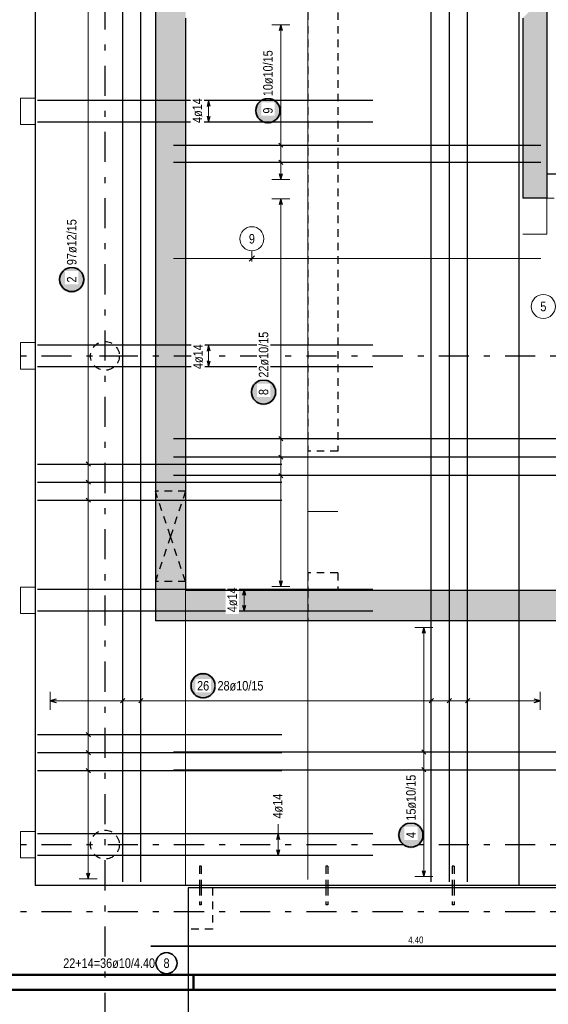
# Model space of a CAD drawing. Header units: millimetres. Extents: x -5 to 113, y -26 to 51.
# Tile 4 of 31: x 8 to 16, y 0 to 16. Entities that reach past the tile are written whole.
import ezdxf

# ---------------------------------------------------------------- set-up
doc = ezdxf.new("R2010")
doc.units = ezdxf.units.MM
doc.linetypes.add('DASHDOTX2', pattern=[2, 1, -0.5, 0, -0.5])
doc.linetypes.add('HIDDEN', pattern=[0.375, 0.25, -0.125])
for name, color, linetype, lineweight in [('Achsen', 7, 'Continuous', 20), ('Schraffuren', 7, 'Continuous', 20), ('Stabstahl', 7, 'Continuous', 20)]:
    doc.layers.add(name, color=color, linetype=linetype, lineweight=lineweight)
doc.styles.add('Arial Narrow', font='ARIALN.TTF')

msp = doc.modelspace()

# ---------------------------------------------------------------- hatches: boundary and pattern name
at = {"lineweight": 25, "true_color": 0xffffff}
msp.add_hatch(color=7, dxfattribs=at).paths.add_polyline_path([(10.877452, 5.05), (10.877318, 5.057678), (10.876916, 5.065346), (10.876247, 5.072996), (10.875311, 5.080618), (10.87411, 5.088203), (10.872644, 5.095741), (10.870917, 5.103223), (10.868929, 5.11064), (10.866684, 5.117984), (10.864184, 5.125244), (10.861432, 5.132413), (10.858432, 5.139482), (10.855187, 5.146442), (10.8517, 5.153284), (10.847978, 5.16), (10.844023, 5.166582), (10.83984, 5.173022), (10.835436, 5.179313), (10.830814, 5.185446), (10.825982, 5.191413), (10.820944, 5.197209), (10.815707, 5.202825), (10.810277, 5.208255), (10.804661, 5.213492), (10.798865, 5.21853), (10.792897, 5.223362), (10.786765, 5.227984), (10.780474, 5.232388), (10.774034, 5.236571), (10.767452, 5.240526), (10.760736, 5.244248), (10.753894, 5.247735), (10.746934, 5.25098), (10.739865, 5.25398), (10.732696, 5.256732), (10.725436, 5.259232), (10.718092, 5.261478), (10.710675, 5.263465), (10.703192, 5.265192), (10.695655, 5.266658), (10.68807, 5.267859), (10.680448, 5.268795), (10.672798, 5.269464), (10.66513, 5.269866), (10.657452, 5.27), (10.649774, 5.269866), (10.642106, 5.269464), (10.634456, 5.268795), (10.626834, 5.267859), (10.619249, 5.266658), (10.611711, 5.265192), (10.604229, 5.263465), (10.596812, 5.261478), (10.589468, 5.259232), (10.582207, 5.256732), (10.575038, 5.25398), (10.56797, 5.25098), (10.56101, 5.247735), (10.554168, 5.244248), (10.547452, 5.240526), (10.54087, 5.236571), (10.534429, 5.232388), (10.528139, 5.227984), (10.522006, 5.223362), (10.516039, 5.21853), (10.510243, 5.213492), (10.504627, 5.208255), (10.499197, 5.202825), (10.49396, 5.197209), (10.488922, 5.191413), (10.48409, 5.185446), (10.479468, 5.179313), (10.475064, 5.173022), (10.470881, 5.166582), (10.466926, 5.16), (10.463203, 5.153284), (10.459717, 5.146442), (10.456472, 5.139482), (10.453471, 5.132413), (10.45072, 5.125244), (10.448219, 5.117984), (10.445974, 5.11064), (10.443987, 5.103223), (10.442259, 5.095741), (10.440794, 5.088203), (10.439593, 5.080618), (10.438657, 5.072996), (10.437988, 5.065346), (10.437586, 5.057678), (10.437452, 5.05), (10.437586, 5.042322), (10.437988, 5.034654), (10.438657, 5.027004), (10.439593, 5.019382), (10.440794, 5.011797), (10.442259, 5.004259), (10.443987, 4.996777), (10.445974, 4.98936), (10.448219, 4.982016), (10.45072, 4.974756), (10.453471, 4.967587), (10.456472, 4.960518), (10.459717, 4.953558), (10.463203, 4.946716), (10.466926, 4.94), (10.470881, 4.933418), (10.475064, 4.926978), (10.479468, 4.920687), (10.48409, 4.914554), (10.488922, 4.908587), (10.49396, 4.902791), (10.499197, 4.897175), (10.504627, 4.891745), (10.510243, 4.886508), (10.516039, 4.88147), (10.522006, 4.876638), (10.528139, 4.872016), (10.534429, 4.867612), (10.54087, 4.863429), (10.547452, 4.859474), (10.554168, 4.855752), (10.56101, 4.852265), (10.56797, 4.84902), (10.575038, 4.84602), (10.582207, 4.843268), (10.589468, 4.840768), (10.596812, 4.838522), (10.604229, 4.836535), (10.611711, 4.834808), (10.619249, 4.833342), (10.626834, 4.832141), (10.634456, 4.831205), (10.642106, 4.830536), (10.649774, 4.830134), (10.657452, 4.83), (10.66513, 4.830134), (10.672798, 4.830536), (10.680448, 4.831205), (10.68807, 4.832141), (10.695655, 4.833342), (10.703192, 4.834808), (10.710675, 4.836535), (10.718092, 4.838522), (10.725436, 4.840768), (10.732696, 4.843268), (10.739865, 4.84602), (10.746934, 4.84902), (10.753894, 4.852265), (10.760736, 4.855752), (10.767452, 4.859474), (10.774034, 4.863429), (10.780474, 4.867612), (10.786765, 4.872016), (10.792897, 4.876638), (10.798865, 4.88147), (10.804661, 4.886508), (10.810277, 4.891745), (10.815707, 4.897175), (10.820944, 4.902791), (10.825982, 4.908587), (10.830814, 4.914554), (10.835436, 4.920687), (10.83984, 4.926978), (10.844023, 4.933418), (10.847978, 4.94), (10.8517, 4.946716), (10.855187, 4.953558), (10.858432, 4.960518), (10.861432, 4.967587), (10.864184, 4.974756), (10.866684, 4.982016), (10.868929, 4.98936), (10.870917, 4.996777), (10.872644, 5.004259), (10.87411, 5.011797), (10.875311, 5.019382), (10.876247, 5.027004), (10.876916, 5.034654)])
at = {"layer": 'Schraffuren', "lineweight": 13, "true_color": 0xd7ffd7}
for points in [[(10.366532, 6.630196), (9.866532, 6.630202), (9.866532, 34.050196), (10.366532, 33.550196)], [(16.367242, 16.539875), (16.367242, 13.149865), (15.967242, 13.149865), (15.967242, 16.139875)], [(45.256532, 6.630196), (45.256532, 6.130196), (9.866506, 6.130196), (9.866506, 6.630202)]]:
    msp.add_hatch(color=254, dxfattribs=at).paths.add_polyline_path(points)
at = {"layer": 'Stabstahl', "lineweight": 25, "true_color": 0xffffff}
for points in [[(11.9549, 14.603885), (11.954766, 14.611563), (11.954364, 14.619232), (11.953695, 14.626882), (11.952759, 14.634504), (11.951557, 14.642088), (11.950092, 14.649626), (11.948365, 14.657108), (11.946377, 14.664526), (11.944132, 14.671869), (11.941632, 14.67913), (11.93888, 14.686299), (11.93588, 14.693368), (11.932634, 14.700327), (11.929148, 14.707169), (11.925425, 14.713885), (11.92147, 14.720468), (11.917288, 14.726908), (11.912884, 14.733198), (11.908262, 14.739331), (11.90343, 14.745299), (11.898392, 14.751094), (11.893155, 14.75671), (11.887725, 14.76214), (11.882109, 14.767377), (11.876313, 14.772415), (11.870345, 14.777248), (11.864213, 14.781869), (11.857922, 14.786274), (11.851482, 14.790456), (11.8449, 14.794411), (11.838184, 14.798134), (11.831341, 14.80162), (11.824382, 14.804865), (11.817313, 14.807866), (11.810144, 14.810618), (11.802884, 14.813118), (11.79554, 14.815363), (11.788123, 14.817351), (11.78064, 14.819078), (11.773102, 14.820543), (11.765518, 14.821744), (11.757896, 14.82268), (11.750246, 14.82335), (11.742578, 14.823751), (11.7349, 14.823885), (11.727222, 14.823751), (11.719553, 14.82335), (11.711904, 14.82268), (11.704282, 14.821744), (11.696697, 14.820543), (11.689159, 14.819078), (11.681677, 14.817351), (11.67426, 14.815363), (11.666916, 14.813118), (11.659655, 14.810618), (11.652486, 14.807866), (11.645418, 14.804865), (11.638458, 14.80162), (11.631616, 14.798134), (11.6249, 14.794411), (11.618318, 14.790456), (11.611877, 14.786274), (11.605587, 14.781869), (11.599454, 14.777248), (11.593486, 14.772415), (11.587691, 14.767377), (11.582075, 14.76214), (11.576645, 14.75671), (11.571408, 14.751094), (11.56637, 14.745299), (11.561537, 14.739331), (11.556916, 14.733198), (11.552512, 14.726908), (11.548329, 14.720468), (11.544374, 14.713885), (11.540651, 14.707169), (11.537165, 14.700327), (11.53392, 14.693368), (11.530919, 14.686299), (11.528167, 14.67913), (11.525667, 14.671869), (11.523422, 14.664526), (11.521435, 14.657108), (11.519707, 14.649626), (11.518242, 14.642088), (11.517041, 14.634504), (11.516105, 14.626882), (11.515436, 14.619232), (11.515034, 14.611563), (11.5149, 14.603885), (11.515034, 14.596208), (11.515436, 14.588539), (11.516105, 14.580889), (11.517041, 14.573267), (11.518242, 14.565683), (11.519707, 14.558145), (11.521435, 14.550663), (11.523422, 14.543245), (11.525667, 14.535902), (11.528167, 14.528641), (11.530919, 14.521472), (11.53392, 14.514403), (11.537165, 14.507444), (11.540651, 14.500602), (11.544374, 14.493885), (11.548329, 14.487303), (11.552512, 14.480863), (11.556916, 14.474573), (11.561537, 14.46844), (11.56637, 14.462472), (11.571408, 14.456677), (11.576645, 14.451061), (11.582075, 14.445631), (11.587691, 14.440394), (11.593486, 14.435356), (11.599454, 14.430523), (11.605587, 14.425902), (11.611877, 14.421497), (11.618318, 14.417315), (11.6249, 14.41336), (11.631616, 14.409637), (11.638458, 14.406151), (11.645418, 14.402905), (11.652486, 14.399905), (11.659655, 14.397153), (11.666916, 14.394653), (11.67426, 14.392408), (11.681677, 14.39042), (11.689159, 14.388693), (11.696697, 14.387228), (11.704282, 14.386026), (11.711904, 14.385091), (11.719553, 14.384421), (11.727222, 14.384019), (11.7349, 14.383885), (11.742578, 14.384019), (11.750246, 14.384421), (11.757896, 14.385091), (11.765518, 14.386026), (11.773102, 14.387228), (11.78064, 14.388693), (11.788123, 14.39042), (11.79554, 14.392408), (11.802884, 14.394653), (11.810144, 14.397153), (11.817313, 14.399905), (11.824382, 14.402905), (11.831341, 14.406151), (11.838184, 14.409637), (11.8449, 14.41336), (11.851482, 14.417315), (11.857922, 14.421497), (11.864213, 14.425902), (11.870345, 14.430523), (11.876313, 14.435356), (11.882109, 14.440394), (11.887725, 14.445631), (11.893155, 14.451061), (11.898392, 14.456677), (11.90343, 14.462472), (11.908262, 14.46844), (11.912884, 14.474573), (11.917288, 14.480863), (11.92147, 14.487303), (11.925425, 14.493885), (11.929148, 14.500602), (11.932634, 14.507444), (11.93588, 14.514403), (11.93888, 14.521472), (11.941632, 14.528641), (11.944132, 14.535902), (11.946377, 14.543245), (11.948365, 14.550663), (11.950092, 14.558145), (11.951557, 14.565683), (11.952759, 14.573267), (11.953695, 14.580889), (11.954364, 14.588539)], [(8.695071, 11.798009), (8.694937, 11.805687), (8.694535, 11.813355), (8.693866, 11.821005), (8.69293, 11.828627), (8.691729, 11.836211), (8.690263, 11.843749), (8.688536, 11.851232), (8.686548, 11.858649), (8.684303, 11.865993), (8.681803, 11.873253), (8.679051, 11.880422), (8.676051, 11.887491), (8.672806, 11.89445), (8.669319, 11.901293), (8.665597, 11.908009), (8.661641, 11.914591), (8.657459, 11.921031), (8.653055, 11.927322), (8.648433, 11.933454), (8.643601, 11.939422), (8.638563, 11.945218), (8.633326, 11.950834), (8.627896, 11.956264), (8.62228, 11.961501), (8.616484, 11.966539), (8.610516, 11.971371), (8.604384, 11.975993), (8.598093, 11.980397), (8.591653, 11.984579), (8.585071, 11.988534), (8.578355, 11.992257), (8.571513, 11.995743), (8.564553, 11.998989), (8.557484, 12.001989), (8.550315, 12.004741), (8.543055, 12.007241), (8.535711, 12.009486), (8.528294, 12.011474), (8.520811, 12.013201), (8.513274, 12.014667), (8.505689, 12.015868), (8.498067, 12.016804), (8.490417, 12.017473), (8.482749, 12.017875), (8.475071, 12.018009), (8.467393, 12.017875), (8.459724, 12.017473), (8.452075, 12.016804), (8.444453, 12.015868), (8.436868, 12.014667), (8.42933, 12.013201), (8.421848, 12.011474), (8.414431, 12.009486), (8.407087, 12.007241), (8.399826, 12.004741), (8.392657, 12.001989), (8.385589, 11.998989), (8.378629, 11.995743), (8.371787, 11.992257), (8.365071, 11.988534), (8.358489, 11.984579), (8.352048, 11.980397), (8.345758, 11.975993), (8.339625, 11.971371), (8.333658, 11.966539), (8.327862, 11.961501), (8.322246, 11.956264), (8.316816, 11.950834), (8.311579, 11.945218), (8.306541, 11.939422), (8.301709, 11.933454), (8.297087, 11.927322), (8.292683, 11.921031), (8.2885, 11.914591), (8.284545, 11.908009), (8.280822, 11.901293), (8.277336, 11.89445), (8.274091, 11.887491), (8.27109, 11.880422), (8.268339, 11.873253), (8.265838, 11.865993), (8.263593, 11.858649), (8.261606, 11.851232), (8.259878, 11.843749), (8.258413, 11.836211), (8.257212, 11.828627), (8.256276, 11.821005), (8.255607, 11.813355), (8.255205, 11.805687), (8.255071, 11.798009), (8.255205, 11.790331), (8.255607, 11.782662), (8.256276, 11.775013), (8.257212, 11.767391), (8.258413, 11.759806), (8.259878, 11.752268), (8.261606, 11.744786), (8.263593, 11.737369), (8.265838, 11.730025), (8.268339, 11.722764), (8.27109, 11.715595), (8.274091, 11.708527), (8.277336, 11.701567), (8.280822, 11.694725), (8.284545, 11.688009), (8.2885, 11.681427), (8.292683, 11.674986), (8.297087, 11.668696), (8.301709, 11.662563), (8.306541, 11.656596), (8.311579, 11.6508), (8.316816, 11.645184), (8.322246, 11.639754), (8.327862, 11.634517), (8.333658, 11.629479), (8.339625, 11.624646), (8.345758, 11.620025), (8.352048, 11.615621), (8.358489, 11.611438), (8.365071, 11.607483), (8.371787, 11.60376), (8.378629, 11.600274), (8.385589, 11.597029), (8.392657, 11.594028), (8.399826, 11.591276), (8.407087, 11.588776), (8.414431, 11.586531), (8.421848, 11.584544), (8.42933, 11.582816), (8.436868, 11.581351), (8.444453, 11.58015), (8.452075, 11.579214), (8.459724, 11.578545), (8.467393, 11.578143), (8.475071, 11.578009), (8.482749, 11.578143), (8.490417, 11.578545), (8.498067, 11.579214), (8.505689, 11.58015), (8.513274, 11.581351), (8.520811, 11.582816), (8.528294, 11.584544), (8.535711, 11.586531), (8.543055, 11.588776), (8.550315, 11.591276), (8.557484, 11.594028), (8.564553, 11.597029), (8.571513, 11.600274), (8.578355, 11.60376), (8.585071, 11.607483), (8.591653, 11.611438), (8.598093, 11.615621), (8.604384, 11.620025), (8.610516, 11.624646), (8.616484, 11.629479), (8.62228, 11.634517), (8.627896, 11.639754), (8.633326, 11.645184), (8.638563, 11.6508), (8.643601, 11.656596), (8.648433, 11.662563), (8.653055, 11.668696), (8.657459, 11.674986), (8.661641, 11.681427), (8.665597, 11.688009), (8.669319, 11.694725), (8.672806, 11.701567), (8.676051, 11.708527), (8.679051, 11.715595), (8.681803, 11.722764), (8.684303, 11.730025), (8.686548, 11.737369), (8.688536, 11.744786), (8.690263, 11.752268), (8.691729, 11.759806), (8.69293, 11.767391), (8.693866, 11.775013), (8.694535, 11.782662)], [(11.882219, 9.928757), (11.882085, 9.936435), (11.881683, 9.944103), (11.881013, 9.951753), (11.880078, 9.959375), (11.878876, 9.96696), (11.877411, 9.974497), (11.875684, 9.98198), (11.873696, 9.989397), (11.871451, 9.996741), (11.868951, 10.004001), (11.866199, 10.01117), (11.863199, 10.018239), (11.859953, 10.025199), (11.856467, 10.032041), (11.852744, 10.038757), (11.848789, 10.045339), (11.844607, 10.051779), (11.840202, 10.05807), (11.835581, 10.064202), (11.830748, 10.07017), (11.82571, 10.075966), (11.820473, 10.081582), (11.815043, 10.087012), (11.809427, 10.092249), (11.803632, 10.097287), (11.797664, 10.102119), (11.791531, 10.106741), (11.785241, 10.111145), (11.778801, 10.115327), (11.772219, 10.119282), (11.765502, 10.123005), (11.75866, 10.126492), (11.751701, 10.129737), (11.744632, 10.132737), (11.737463, 10.135489), (11.730202, 10.137989), (11.722859, 10.140234), (11.715441, 10.142222), (11.707959, 10.143949), (11.700421, 10.145415), (11.692837, 10.146616), (11.685215, 10.147552), (11.677565, 10.148221), (11.669896, 10.148623), (11.662219, 10.148757), (11.654541, 10.148623), (11.646872, 10.148221), (11.639222, 10.147552), (11.631601, 10.146616), (11.624016, 10.145415), (11.616478, 10.143949), (11.608996, 10.142222), (11.601578, 10.140234), (11.594235, 10.137989), (11.586974, 10.135489), (11.579805, 10.132737), (11.572737, 10.129737), (11.565777, 10.126492), (11.558935, 10.123005), (11.552219, 10.119282), (11.545636, 10.115327), (11.539196, 10.111145), (11.532906, 10.106741), (11.526773, 10.102119), (11.520805, 10.097287), (11.51501, 10.092249), (11.509394, 10.087012), (11.503964, 10.081582), (11.498727, 10.075966), (11.493689, 10.07017), (11.488856, 10.064202), (11.484235, 10.05807), (11.47983, 10.051779), (11.475648, 10.045339), (11.471693, 10.038757), (11.46797, 10.032041), (11.464484, 10.025199), (11.461239, 10.018239), (11.458238, 10.01117), (11.455486, 10.004001), (11.452986, 9.996741), (11.450741, 9.989397), (11.448754, 9.98198), (11.447026, 9.974497), (11.445561, 9.96696), (11.44436, 9.959375), (11.443424, 9.951753), (11.442755, 9.944103), (11.442353, 9.936435), (11.442219, 9.928757), (11.442353, 9.921079), (11.442755, 9.91341), (11.443424, 9.905761), (11.44436, 9.898139), (11.445561, 9.890554), (11.447026, 9.883016), (11.448754, 9.875534), (11.450741, 9.868117), (11.452986, 9.860773), (11.455486, 9.853512), (11.458238, 9.846343), (11.461239, 9.839275), (11.464484, 9.832315), (11.46797, 9.825473), (11.471693, 9.818757), (11.475648, 9.812175), (11.47983, 9.805734), (11.484235, 9.799444), (11.488856, 9.793311), (11.493689, 9.787344), (11.498727, 9.781548), (11.503964, 9.775932), (11.509394, 9.770502), (11.51501, 9.765265), (11.520805, 9.760227), (11.526773, 9.755395), (11.532906, 9.750773), (11.539196, 9.746369), (11.545636, 9.742186), (11.552219, 9.738231), (11.558935, 9.734508), (11.565777, 9.731022), (11.572737, 9.727777), (11.579805, 9.724776), (11.586974, 9.722025), (11.594235, 9.719524), (11.601578, 9.717279), (11.608996, 9.715292), (11.616478, 9.713564), (11.624016, 9.712099), (11.631601, 9.710898), (11.639222, 9.709962), (11.646872, 9.709293), (11.654541, 9.708891), (11.662219, 9.708757), (11.669896, 9.708891), (11.677565, 9.709293), (11.685215, 9.709962), (11.692837, 9.710898), (11.700421, 9.712099), (11.707959, 9.713564), (11.715441, 9.715292), (11.722859, 9.717279), (11.730202, 9.719524), (11.737463, 9.722025), (11.744632, 9.724776), (11.751701, 9.727777), (11.75866, 9.731022), (11.765502, 9.734508), (11.772219, 9.738231), (11.778801, 9.742186), (11.785241, 9.746369), (11.791531, 9.750773), (11.797664, 9.755395), (11.803632, 9.760227), (11.809427, 9.765265), (11.815043, 9.770502), (11.820473, 9.775932), (11.82571, 9.781548), (11.830748, 9.787344), (11.835581, 9.793311), (11.840202, 9.799444), (11.844607, 9.805734), (11.848789, 9.812175), (11.852744, 9.818757), (11.856467, 9.825473), (11.859953, 9.832315), (11.863199, 9.839275), (11.866199, 9.846343), (11.868951, 9.853512), (11.871451, 9.860773), (11.873696, 9.868117), (11.875684, 9.875534), (11.877411, 9.883016), (11.878876, 9.890554), (11.880078, 9.898139), (11.881013, 9.905761), (11.881683, 9.91341)], [(14.330679, 2.569313), (14.330545, 2.57699), (14.330143, 2.584659), (14.329473, 2.592309), (14.328538, 2.599931), (14.327336, 2.607515), (14.325871, 2.615053), (14.324144, 2.622535), (14.322156, 2.629953), (14.319911, 2.637296), (14.317411, 2.644557), (14.314659, 2.651726), (14.311659, 2.658795), (14.308413, 2.665754), (14.304927, 2.672596), (14.301204, 2.679313), (14.297249, 2.685895), (14.293067, 2.692335), (14.288662, 2.698625), (14.284041, 2.704758), (14.279208, 2.710726), (14.27417, 2.716521), (14.268933, 2.722137), (14.263503, 2.727567), (14.257887, 2.732804), (14.252092, 2.737842), (14.246124, 2.742675), (14.239991, 2.747296), (14.233701, 2.751701), (14.227261, 2.755883), (14.220679, 2.759838), (14.213962, 2.763561), (14.20712, 2.767047), (14.200161, 2.770293), (14.193092, 2.773293), (14.185923, 2.776045), (14.178662, 2.778545), (14.171319, 2.78079), (14.163901, 2.782778), (14.156419, 2.784505), (14.148881, 2.78597), (14.141297, 2.787171), (14.133675, 2.788107), (14.126025, 2.788777), (14.118356, 2.789179), (14.110679, 2.789313), (14.103001, 2.789179), (14.095332, 2.788777), (14.087682, 2.788107), (14.080061, 2.787171), (14.072476, 2.78597), (14.064938, 2.784505), (14.057456, 2.782778), (14.050038, 2.78079), (14.042695, 2.778545), (14.035434, 2.776045), (14.028265, 2.773293), (14.021197, 2.770293), (14.014237, 2.767047), (14.007395, 2.763561), (14.000679, 2.759838), (13.994096, 2.755883), (13.987656, 2.751701), (13.981366, 2.747296), (13.975233, 2.742675), (13.969265, 2.737842), (13.96347, 2.732804), (13.957854, 2.727567), (13.952424, 2.722137), (13.947187, 2.716521), (13.942149, 2.710726), (13.937316, 2.704758), (13.932695, 2.698625), (13.92829, 2.692335), (13.924108, 2.685895), (13.920153, 2.679313), (13.91643, 2.672596), (13.912944, 2.665754), (13.909699, 2.658795), (13.906698, 2.651726), (13.903946, 2.644557), (13.901446, 2.637296), (13.899201, 2.629953), (13.897214, 2.622535), (13.895486, 2.615053), (13.894021, 2.607515), (13.89282, 2.599931), (13.891884, 2.592309), (13.891214, 2.584659), (13.890813, 2.57699), (13.890679, 2.569313), (13.890813, 2.561635), (13.891214, 2.553966), (13.891884, 2.546316), (13.89282, 2.538694), (13.894021, 2.53111), (13.895486, 2.523572), (13.897214, 2.51609), (13.899201, 2.508672), (13.901446, 2.501329), (13.903946, 2.494068), (13.906698, 2.486899), (13.909699, 2.47983), (13.912944, 2.472871), (13.91643, 2.466029), (13.920153, 2.459313), (13.924108, 2.45273), (13.92829, 2.44629), (13.932695, 2.44), (13.937316, 2.433867), (13.942149, 2.427899), (13.947187, 2.422104), (13.952424, 2.416488), (13.957854, 2.411058), (13.96347, 2.405821), (13.969265, 2.400783), (13.975233, 2.39595), (13.981366, 2.391329), (13.987656, 2.386924), (13.994096, 2.382742), (14.000679, 2.378787), (14.007395, 2.375064), (14.014237, 2.371578), (14.021197, 2.368333), (14.028265, 2.365332), (14.035434, 2.36258), (14.042695, 2.36008), (14.050038, 2.357835), (14.057456, 2.355847), (14.064938, 2.35412), (14.072476, 2.352655), (14.080061, 2.351454), (14.087682, 2.350518), (14.095332, 2.349848), (14.103001, 2.349447), (14.110679, 2.349313), (14.118356, 2.349447), (14.126025, 2.349848), (14.133675, 2.350518), (14.141297, 2.351454), (14.148881, 2.352655), (14.156419, 2.35412), (14.163901, 2.355847), (14.171319, 2.357835), (14.178662, 2.36008), (14.185923, 2.36258), (14.193092, 2.365332), (14.200161, 2.368333), (14.20712, 2.371578), (14.213962, 2.375064), (14.220679, 2.378787), (14.227261, 2.382742), (14.233701, 2.386924), (14.239991, 2.391329), (14.246124, 2.39595), (14.252092, 2.400783), (14.257887, 2.405821), (14.263503, 2.411058), (14.268933, 2.416488), (14.27417, 2.422104), (14.279208, 2.427899), (14.284041, 2.433867), (14.288662, 2.44), (14.293067, 2.44629), (14.297249, 2.45273), (14.301204, 2.459313), (14.304927, 2.466029), (14.308413, 2.472871), (14.311659, 2.47983), (14.314659, 2.486899), (14.317411, 2.494068), (14.319911, 2.501329), (14.322156, 2.508672), (14.324144, 2.51609), (14.325871, 2.523572), (14.327336, 2.53111), (14.328538, 2.538694), (14.329473, 2.546316), (14.330143, 2.553966)]]:
    msp.add_hatch(color=7, dxfattribs=at).paths.add_polyline_path(points)

# ---------------------------------------------------------------- linework, layer by layer
at = {"color": 11, "linetype": 'Continuous', "lineweight": 25}
for p, q in [((7.866531, 34.810203), (7.866531, 6.630196)), ((18.707245, 13.549875), (16.367242, 13.549875)), ((7.866531, 6.630196), (7.866531, 1.730196)), ((44.756532, 1.730196), (7.866531, 1.730196)), ((10.412233, 1.690196), (10.412233, -0.69339)), ((19.212244, 1.690177), (10.412233, 1.690177)), ((10.596233, 1.730196), (10.596233, 1.690177)), ((10.628233, 1.730196), (10.628233, 1.690177)), ((12.696233, 1.730196), (12.696233, 1.690177)), ((12.728233, 1.730196), (12.728233, 1.690177)), ((14.796233, 1.730196), (14.796233, 1.690177)), ((14.828233, 1.730196), (14.828233, 1.690177))]:
    msp.add_line(p, q, dxfattribs=at)
at = {"color": 3, "linetype": 'Continuous', "lineweight": 25}
for p, q in [((9.866532, 34.050196), (9.866532, 6.630202)), ((16.367242, 16.539875), (16.367242, 13.149865)), ((15.967242, 16.139875), (15.967242, 13.149865)), ((16.367242, 13.149865), (15.967242, 13.149865)), ((9.866532, 6.630202), (9.866532, 6.130202)), ((45.256532, 6.130196), (9.866506, 6.130196))]:
    msp.add_line(p, q, dxfattribs=at)
at = {"color": 3, "linetype": 'Continuous', "lineweight": 25, "ltscale": 0.5}
for p, q in [((9.321934, 1.790196), (9.321934, 23.784104)), ((9.623469, 1.790196), (9.623469, 23.784104)), ((14.448027, 1.790196), (14.448027, 23.784104)), ((14.749562, 1.790196), (14.749562, 23.784104)), ((15.051097, 1.790196), (15.051097, 23.784104)), ((15.907242, 1.750177), (15.907242, 23.744085)), ((8.215794, 4.826795), (8.115794, 4.8)), ((8.115794, 4.8), (8.215794, 4.773205)), ((9.357289, 4.835355), (9.286578, 4.764645)), ((9.658824, 4.835355), (9.588113, 4.764645)), ((14.483383, 4.835355), (14.412672, 4.764645)), ((14.784917, 4.835355), (14.714207, 4.764645)), ((15.086452, 4.835355), (15.015742, 4.764645)), ((16.257237, 4.8), (16.157237, 4.826795)), ((16.157237, 4.773205), (16.257237, 4.8)), ((15.907242, 1.750177), (15.907242, 1.750177))]:
    msp.add_line(p, q, dxfattribs=at)
at = {"color": 3, "linetype": 'HIDDEN', "lineweight": 25, "ltscale": 0.5}
for p, q in [((12.396531, 20.284877), (12.396531, 8.945456)), ((12.896531, 20.284877), (12.896531, 8.945456)), ((12.896531, 8.945456), (12.396531, 8.945456)), ((10.366532, 8.280202), (9.866532, 8.280202)), ((12.896531, 6.925456), (12.396531, 6.925456)), ((12.396531, 6.925456), (12.396531, 6.630196)), ((12.896531, 6.925456), (12.896531, 6.630196)), ((10.366531, 6.780202), (9.866532, 6.780202)), ((12.396531, 6.630196), (12.396531, 6.130196)), ((10.597451, 2.050203), (10.596233, 2.050203)), ((10.596233, 2.050203), (10.596233, 1.730196)), ((10.60092, 2.050203), (10.597451, 2.050203)), ((10.60611, 2.050203), (10.60092, 2.050203)), ((10.612233, 2.050203), (10.60611, 2.050203)), ((10.618356, 2.050203), (10.612233, 2.050203)), ((10.623547, 2.050203), (10.618356, 2.050203)), ((10.627015, 2.050203), (10.623547, 2.050203)), ((10.628233, 2.050203), (10.627015, 2.050203)), ((10.628233, 2.050203), (10.628233, 1.730196)), ((12.697451, 2.050203), (12.696233, 2.050203)), ((12.696233, 2.050203), (12.696233, 1.730196)), ((12.70092, 2.050203), (12.697451, 2.050203)), ((12.70611, 2.050203), (12.70092, 2.050203)), ((12.712233, 2.050203), (12.70611, 2.050203)), ((12.718356, 2.050203), (12.712233, 2.050203)), ((12.723547, 2.050203), (12.718356, 2.050203)), ((12.727015, 2.050203), (12.723547, 2.050203)), ((12.728233, 2.050203), (12.727015, 2.050203)), ((12.728233, 2.050203), (12.728233, 1.730196)), ((14.797451, 2.050203), (14.796233, 2.050203)), ((14.796233, 2.050203), (14.796233, 1.730196)), ((14.80092, 2.050203), (14.797451, 2.050203)), ((14.80611, 2.050203), (14.80092, 2.050203)), ((14.812233, 2.050203), (14.80611, 2.050203)), ((14.818356, 2.050203), (14.812233, 2.050203)), ((14.823547, 2.050203), (14.818356, 2.050203)), ((14.827015, 2.050203), (14.823547, 2.050203)), ((14.828233, 2.050203), (14.827015, 2.050203)), ((14.828233, 2.050203), (14.828233, 1.730196)), ((10.596233, 1.690177), (10.596233, 1.410203)), ((10.628233, 1.690177), (10.628233, 1.410203)), ((10.812233, 1.690177), (10.812233, 1.007039)), ((12.696233, 1.690177), (12.696233, 1.410203)), ((12.728233, 1.690177), (12.728233, 1.410203)), ((14.796233, 1.690177), (14.796233, 1.410203)), ((14.828233, 1.690177), (14.828233, 1.410203)), ((10.597451, 1.410203), (10.596233, 1.410203)), ((10.60092, 1.410203), (10.597451, 1.410203)), ((10.60611, 1.410203), (10.60092, 1.410203)), ((10.612233, 1.410203), (10.60611, 1.410203)), ((10.618356, 1.410203), (10.612233, 1.410203)), ((10.623547, 1.410203), (10.618356, 1.410203)), ((10.627015, 1.410203), (10.623547, 1.410203)), ((10.628233, 1.410203), (10.627015, 1.410203)), ((12.697451, 1.410203), (12.696233, 1.410203)), ((12.70092, 1.410203), (12.697451, 1.410203)), ((12.70611, 1.410203), (12.70092, 1.410203)), ((12.712233, 1.410203), (12.70611, 1.410203)), ((12.718356, 1.410203), (12.712233, 1.410203)), ((12.723547, 1.410203), (12.718356, 1.410203)), ((12.727015, 1.410203), (12.723547, 1.410203)), ((12.728233, 1.410203), (12.727015, 1.410203)), ((14.797451, 1.410203), (14.796233, 1.410203)), ((14.80092, 1.410203), (14.797451, 1.410203)), ((14.80611, 1.410203), (14.80092, 1.410203)), ((14.812233, 1.410203), (14.80611, 1.410203)), ((14.818356, 1.410203), (14.812233, 1.410203)), ((14.823547, 1.410203), (14.818356, 1.410203)), ((14.827015, 1.410203), (14.823547, 1.410203)), ((14.828233, 1.410203), (14.827015, 1.410203)), ((10.812233, 1.007039), (10.412233, 1.007039))]:
    msp.add_line(p, q, dxfattribs=at)
at = {"color": 7, "linetype": 'Continuous', "lineweight": 18}
for p, q in [((7.867099, 14.811916), (7.627099, 14.811916)), ((7.627099, 14.811916), (7.627099, 14.371916)), ((7.867099, 14.811916), (7.867099, 14.371916)), ((7.867099, 14.371916), (7.627099, 14.371916)), ((7.86623, 10.750196), (7.62623, 10.750196)), ((7.62623, 10.750196), (7.62623, 10.310196)), ((7.86623, 10.750196), (7.86623, 10.310196)), ((7.86623, 10.310196), (7.62623, 10.310196)), ((7.86623, 6.690196), (7.62623, 6.690196)), ((7.62623, 6.690196), (7.62623, 6.250196)), ((7.86623, 6.690196), (7.86623, 6.250196)), ((7.86623, 6.250196), (7.62623, 6.250196)), ((7.86623, 2.630196), (7.62623, 2.630196)), ((7.62623, 2.630196), (7.62623, 2.190196)), ((7.86623, 2.630196), (7.86623, 2.190196)), ((7.86623, 2.190196), (7.62623, 2.190196))]:
    msp.add_line(p, q, dxfattribs=at)
at = {"color": 9, "linetype": 'HIDDEN', "lineweight": 0, "ltscale": 0.5}
for p, q in [((16.367242, 13.549865), (18.707346, 13.549865)), ((16.367242, 13.149865), (18.707346, 13.149865))]:
    msp.add_line(p, q, dxfattribs=at)
at = {"color": 9, "linetype": 'Continuous', "lineweight": 0}
for p, q in [((15.967242, 12.549865), (16.367242, 12.549865)), ((12.896531, 7.945456), (12.396531, 7.945456))]:
    msp.add_line(p, q, dxfattribs=at)
at = {"color": 5, "linetype": 'Continuous', "lineweight": 18, "ltscale": 0.5}
for p, q in [((8.115794, 4.95), (8.115794, 4.65)), ((9.321934, 4.95), (9.321934, 4.65)), ((9.623469, 4.95), (9.623469, 4.65)), ((14.448027, 4.95), (14.448027, 4.65)), ((14.749562, 4.95), (14.749562, 4.65)), ((15.051097, 4.95), (15.051097, 4.65)), ((16.257237, 4.65), (16.257237, 4.95)), ((8.115794, 4.8), (16.257237, 4.8))]:
    msp.add_line(p, q, dxfattribs=at)
at = {"color": 4, "linetype": 'Continuous', "lineweight": 50}
for p, q in [((1, 0.25), (94.75, 0.25)), ((0, 0), (95, 0))]:
    msp.add_line(p, q, dxfattribs=at)
at = {"color": 4, "linetype": 'Continuous', "lineweight": 50, "ltscale": 0.2}
msp.add_line((10.5, 0), (10.5, 0.25), dxfattribs=at)
at = {"color": 3, "linetype": 'HIDDEN', "lineweight": 25, "ltscale": 0.5}
for centre in [(9.026531, 10.530163), (9.026531, 2.410146)]:
    msp.add_circle(centre, 0.24, dxfattribs=at)
at = {"color": 9, "linetype": 'Continuous', "lineweight": 0}
msp.add_circle((9.866506, 6.630202), 0.00222, dxfattribs=at)
at = {"color": 2, "linetype": 'Continuous', "lineweight": 35, "ltscale": 0.5}
msp.add_circle((10.657452, 5.05), 0.2, dxfattribs=at)
at = {"layer": 'Achsen', "color": 3, "linetype": 'DASHDOTX2', "lineweight": 25, "ltscale": 0.5}
for p, q in [((9.027324, 39.55094), (9.027324, -0.69339)), ((3.573324, 10.530196), (49.410516, 10.530196)), ((3.573324, 2.410196), (49.410516, 2.410196)), ((3.573324, 1.300196), (49.410516, 1.300196))]:
    msp.add_line(p, q, dxfattribs=at)
at = {"layer": 'Achsen', "color": 3, "linetype": 'HIDDEN', "lineweight": 25, "ltscale": 0.5}
for p, q in [((10.116532, 7.530202), (9.866532, 8.280202)), ((10.366532, 8.2802), (10.116532, 7.530202)), ((10.116532, 7.530202), (9.866532, 6.780202)), ((10.366531, 6.780205), (10.116532, 7.530202))]:
    msp.add_line(p, q, dxfattribs=at)
at = {"layer": 'Stabstahl', "color": 5, "linetype": 'Continuous', "lineweight": 18, "ltscale": 0.5}
for p, q in [((8.75, 30.598196), (8.75, 1.842215)), ((12.1, 16.029875), (11.8, 16.029875)), ((11.95, 16.029875), (11.95, 13.459867)), ((12.1, 14.03098), (11.8, 14.03098)), ((12.1, 13.745423), (11.8, 13.745423)), ((11.8, 13.459867), (12.1, 13.459867)), ((12.1, 13.139861), (11.8, 13.139861)), ((11.95, 6.700201), (11.95, 13.139861)), ((11.8, 9.153405), (12.1, 9.153405)), ((11.8, 8.846754), (12.1, 8.846754)), ((8.9, 8.731669), (8.6, 8.731669)), ((11.8, 8.540104), (12.1, 8.540104)), ((8.9, 8.432127), (8.6, 8.432127)), ((8.9, 8.132586), (8.6, 8.132586)), ((11.8, 6.700201), (12.1, 6.700201)), ((14.474601, 6.020196), (14.174601, 6.020196)), ((14.324601, 6.020196), (14.324601, 1.880199)), ((8.9, 4.238547), (8.6, 4.238547)), ((8.9, 3.939005), (8.6, 3.939005)), ((14.474601, 3.950197), (14.174601, 3.950197)), ((8.9, 3.639464), (8.6, 3.639464)), ((14.474601, 3.654483), (14.174601, 3.654483)), ((8.6, 1.842215), (8.9, 1.842215)), ((14.174601, 1.880199), (14.474601, 1.880199))]:
    msp.add_line(p, q, dxfattribs=at)
at = {"layer": 'Stabstahl', "color": 9, "linetype": 'Continuous', "lineweight": 0, "ltscale": 0.5}
for p, q in [((12.396531, 24.030196), (12.396531, 1.830196)), ((11.468136, 12.275832), (11.468136, 12.099865)), ((16.267242, 12.149865), (10.166532, 12.149865)), ((10.166532, 12.149865), (10.166532, 12.149865)), ((11.423942, 12.105671), (11.51233, 12.194059)), ((12.396531, 1.830196), (12.396531, 1.830196))]:
    msp.add_line(p, q, dxfattribs=at)
at = {"layer": 'Stabstahl', "color": 9, "linetype": 'Continuous', "lineweight": 0}
for p, q in [((12.396531, 21.784677), (12.396531, 6.630196)), ((16.367242, 13.149865), (16.367242, 12.549865)), ((10.366532, 6.630196), (10.366532, 1.730196))]:
    msp.add_line(p, q, dxfattribs=at)
at = {"layer": 'Stabstahl', "color": 3, "linetype": 'Continuous', "lineweight": 25, "ltscale": 0.5}
for p, q in [((11.95, 16.029875), (11.923205, 15.929875)), ((11.976795, 15.929875), (11.95, 16.029875)), ((10.166532, 14.03098), (16.267241, 14.03098)), ((11.985355, 13.995624), (11.914645, 14.066335)), ((10.166532, 13.745423), (16.267241, 13.745423)), ((11.985355, 13.710068), (11.914645, 13.780779)), ((11.923205, 13.559867), (11.95, 13.459867)), ((11.95, 13.459867), (11.976795, 13.559867)), ((11.95, 13.139861), (11.923205, 13.039861)), ((11.976795, 13.039861), (11.95, 13.139861)), ((11.914645, 9.18876), (11.985355, 9.118049)), ((18.966532, 9.153405), (10.166532, 9.153405)), ((18.966532, 8.846754), (10.166532, 8.846754)), ((11.914645, 8.88211), (11.985355, 8.811399)), ((7.906458, 8.731669), (11.965472, 8.731669)), ((8.785355, 8.696313), (8.714645, 8.767024)), ((18.966532, 8.540104), (10.166532, 8.540104)), ((11.914645, 8.575459), (11.985355, 8.504748)), ((7.906461, 8.432127), (11.965476, 8.432127)), ((8.785355, 8.396772), (8.714645, 8.467483)), ((7.906464, 8.132586), (11.965479, 8.132586)), ((8.785355, 8.09723), (8.714645, 8.167941)), ((11.923205, 6.800201), (11.95, 6.700201)), ((11.95, 6.700201), (11.976795, 6.800201)), ((14.324601, 6.020196), (14.297806, 5.920196)), ((14.351396, 5.920196), (14.324601, 6.020196)), ((8.785355, 4.203191), (8.714645, 4.273902)), ((7.906505, 4.238547), (11.965519, 4.238547)), ((7.906508, 3.939005), (11.965522, 3.939005)), ((8.785355, 3.90365), (8.714645, 3.974361)), ((10.166532, 3.950197), (32.366532, 3.950197)), ((14.359956, 3.914842), (14.289245, 3.985553)), ((7.906511, 3.639464), (11.965526, 3.639464)), ((8.785355, 3.604108), (8.714645, 3.674819)), ((10.166532, 3.654483), (32.366532, 3.654483)), ((14.359956, 3.619128), (14.289245, 3.689838)), ((14.297806, 1.980199), (14.324601, 1.880199)), ((14.324601, 1.880199), (14.351396, 1.980199)), ((8.723205, 1.942215), (8.75, 1.842215)), ((8.75, 1.842215), (8.776795, 1.942215))]:
    msp.add_line(p, q, dxfattribs=at)
at = {"layer": 'Stabstahl', "color": 3, "linetype": 'Continuous', "lineweight": 25}
for p, q in [((13.479099, 14.771915), (7.907099, 14.771915)), ((10.75, 14.771915), (10.723205, 14.671915)), ((10.776795, 14.671915), (10.75, 14.771915)), ((13.479099, 14.411916), (7.907099, 14.411916)), ((10.723205, 14.511916), (10.75, 14.411916)), ((10.75, 14.411916), (10.776795, 14.511916)), ((13.47823, 10.710195), (7.90623, 10.710195)), ((10.75, 10.710195), (10.723205, 10.610195)), ((10.776795, 10.610195), (10.75, 10.710195)), ((8.936551, 10.530163), (9.196551, 10.530163)), ((13.47823, 10.350196), (7.90623, 10.350196)), ((10.723205, 10.450196), (10.75, 10.350196)), ((10.75, 10.350196), (10.776795, 10.450196)), ((13.47823, 6.650195), (7.90623, 6.650195)), ((11.34037, 6.650195), (11.313575, 6.550195)), ((11.367165, 6.550195), (11.34037, 6.650195)), ((11.313575, 6.390196), (11.34037, 6.290196)), ((11.34037, 6.290196), (11.367165, 6.390196)), ((13.47823, 6.290196), (7.90623, 6.290196)), ((13.47823, 2.590195), (7.90623, 2.590195)), ((11.90543, 2.590195), (11.878635, 2.490195)), ((11.932225, 2.490195), (11.90543, 2.590195)), ((11.878635, 2.330196), (11.90543, 2.230196)), ((11.90543, 2.230196), (11.932225, 2.330196)), ((13.47823, 2.230196), (7.90623, 2.230196))]:
    msp.add_line(p, q, dxfattribs=at)
at = {"layer": 'Stabstahl', "color": 5, "linetype": 'Continuous', "lineweight": 18}
for p, q in [((10.9, 14.771915), (10.6, 14.771915)), ((10.75, 14.411916), (10.75, 14.771915)), ((10.6, 14.411916), (10.9, 14.411916)), ((10.9, 10.710195), (10.6, 10.710195)), ((10.75, 10.350196), (10.75, 10.710195)), ((10.6, 10.350196), (10.9, 10.350196)), ((11.49037, 6.650195), (11.19037, 6.650195)), ((11.34037, 6.290196), (11.34037, 6.650195)), ((11.19037, 6.290196), (11.49037, 6.290196)), ((11.90543, 2.751216), (11.90543, 2.590195)), ((12.05543, 2.590195), (11.75543, 2.590195)), ((11.90543, 2.230196), (11.90543, 2.590195)), ((11.75543, 2.230196), (12.05543, 2.230196))]:
    msp.add_line(p, q, dxfattribs=at)
at = {"layer": 'Stabstahl', "color": 2, "linetype": 'Continuous', "lineweight": 35, "ltscale": 0.5}
msp.add_line((9.790663, 0.721008), (18.590663, 0.721008), dxfattribs=at)
for centre, radius in [((11.7349, 14.603885), 0.2), ((8.475071, 11.798009), 0.2), ((11.662219, 9.928757), 0.2), ((14.110679, 2.569313), 0.2), ((10.049968, 0.441427), 0.175)]:
    msp.add_circle(centre, radius, dxfattribs=at)
at = {"layer": 'Stabstahl', "color": 9, "linetype": 'Continuous', "lineweight": 0, "ltscale": 0.5}
for centre in [(11.468136, 12.475832), (16.30998, 11.350417)]:
    msp.add_circle(centre, 0.2, dxfattribs=at)

# ---------------------------------------------------------------- texts
at = {"layer": 'Stabstahl', "color": 9, "lineweight": 0, "char_height": 0.1575, "attachment_point": 1, "line_spacing_factor": 0.9, "style": 'Arial Narrow'}
for s, insert in [('9', (11.418523, 12.554582)), ('5', (16.260367, 11.429167))]:
    msp.add_mtext(s, dxfattribs=dict(at, insert=insert))
at = {"layer": 'Stabstahl', "color": 2, "lineweight": 35, "insert": (11.980244, 2.844403), "char_height": 0.1575, "attachment_point": 7, "rotation": 90, "line_spacing_factor": 0.9, "style": 'Arial Narrow', "bg_fill": 3, "box_fill_scale": 1.2, "bg_fill_color": 256, "bg_fill_true_color": 13158600, "bg_fill_transparency": 0}
msp.add_mtext('4ø14', dxfattribs=at)
at = {"layer": 'Stabstahl', "color": 3, "lineweight": 25, "insert": (14.066913, 0.883508), "char_height": 0.1125, "attachment_point": 1, "line_spacing_factor": 0.9, "style": 'Arial Narrow'}
msp.add_mtext('4.40', dxfattribs=at)
at = {"layer": 'Stabstahl', "color": 2, "lineweight": 35, "char_height": 0.1575, "attachment_point": 1, "line_spacing_factor": 0.9, "style": 'Arial Narrow'}
for s, insert in [('22+14=36ø10/4.40', (8.334268, 0.520177)), ('8', (10.000356, 0.520177))]:
    msp.add_mtext(s, dxfattribs=dict(at, insert=insert))

# ---------------------------------------------------------------- next in the draw order: texts
at = {"color": 2, "lineweight": 35, "char_height": 0.1575, "attachment_point": 1, "line_spacing_factor": 0.9, "style": 'Arial Narrow', "bg_fill": 3, "box_fill_scale": 1.2, "bg_fill_color": 256, "bg_fill_true_color": 13158600, "bg_fill_transparency": 0}
for s, insert in [('26', (10.558227, 5.12875)), ('28ø10/15', (10.897452, 5.12875))]:
    msp.add_mtext(s, dxfattribs=dict(at, insert=insert))
at = {"layer": 'Stabstahl', "color": 2, "lineweight": 35, "char_height": 0.1575, "rotation": 90, "line_spacing_factor": 0.9, "style": 'Arial Narrow', "bg_fill": 3, "box_fill_scale": 1.2, "bg_fill_color": 256, "bg_fill_true_color": 13158600, "bg_fill_transparency": 0}
for s, insert, attachment_point in [('10ø10/15', (11.65615, 14.843885), 1), ('4ø14', (10.644338, 14.398807), 7), ('9', (11.65615, 14.554273), 1), ('97ø12/15', (8.396321, 12.038009), 1), ('2', (8.396321, 11.748396), 1), ('22ø10/15', (11.583469, 10.168757), 1), ('4ø14', (10.656688, 10.310767), 7), ('8', (11.583469, 9.879144), 1), ('4ø14', (11.224815, 6.272129), 7), ('15ø10/15', (14.031929, 2.809313), 1), ('4', (14.031929, 2.5197), 1)]:
    msp.add_mtext(s, dxfattribs=dict(at, insert=insert, attachment_point=attachment_point))

# ---------------------------------------------------------------- next in the draw order: linework, layer by layer
at = {"color": 3, "linetype": 'Continuous', "lineweight": 25}
for p, q in [((10.366532, 16.139875), (10.366531, 6.630202)), ((18.707346, 6.630196), (10.366532, 6.630196))]:
    msp.add_line(p, q, dxfattribs=at)

doc.saveas('drawing.dxf')
